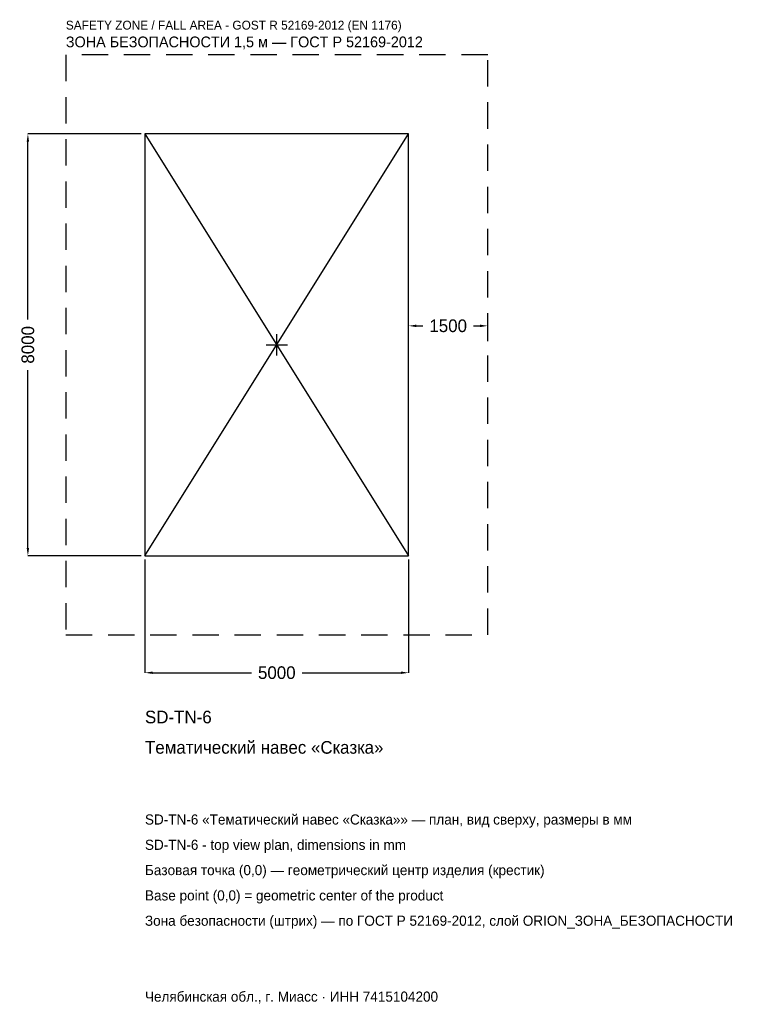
# Model space of a CAD drawing. Header units: metres. Extents: x -4875 to 8809, y -12510 to 6167.
import ezdxf

# ---------------------------------------------------------------- set-up
doc = ezdxf.new("R2010")
doc.units = ezdxf.units.M
doc.linetypes.add('DASHED', pattern=[800, 500, -300])
for name, color, linetype in [('ORION_ДАННЫЕ', 3, 'Continuous'), ('ORION_ЗОНА_БЕЗОПАСНОСТИ', 1, 'Continuous'), ('ORION_КОНТУР', 7, 'Continuous'), ('ORION_РАЗМЕРЫ', 8, 'Continuous')]:
    doc.layers.add(name, color=color, linetype=linetype)
doc.dimstyles.new('ORION', dxfattribs={"dimtxt": 240, "dimasz": 144, "dimexe": 1.25, "dimexo": 72, "dimtad": 1, "dimdec": 0, "dimcen": 2.5, "dimazin": 3, "dimtfac": 1, "dimtmove": 0, "dimatfit": 3, "dimarcsym": 0})

# ---------------------------------------------------------------- blocks, each defined once
blk = doc.blocks.new('_CLOSEDFILLED')
at = {"color": 0, "linetype": 'BYBLOCK'}
blk.add_solid([(-1, 0.16), (0, 0), (-1, -0.16)], dxfattribs=at)
blk = doc.blocks.new('*D1')
for p, q in [((-2500, -4072), (-2500, -6220)), ((2500, -4072), (2500, -6220)), ((-2356, -6220), (-480, -6220)), ((480, -6220), (2356, -6220))]:
    blk.add_line(p, q)
at = {"layer": 'Defpoints'}
for p in [(-2500, -4000), (2500, -4000), (-2500, -6220)]:
    blk.add_point(p, dxfattribs=at)
at = {"layer": 'ORION_РАЗМЕРЫ', "xscale": 144, "yscale": 144, "rotation": 180}
blk.add_blockref('_CLOSEDFILLED', (-2500, -6220), dxfattribs=at)
at = {"layer": 'ORION_РАЗМЕРЫ', "xscale": 144, "yscale": 144}
blk.add_blockref('_CLOSEDFILLED', (2500, -6220), dxfattribs=at)
at = {"layer": 'ORION_РАЗМЕРЫ', "insert": (0, -6220), "char_height": 240, "attachment_point": 5}
blk.add_mtext('5000', dxfattribs=at)
blk = doc.blocks.new('*D2')
for p, q in [((-2572, 4000), (-4720, 4000)), ((-4720, 480), (-4720, 3856)), ((-4720, -3856), (-4720, -480)), ((-2572, -4000), (-4720, -4000))]:
    blk.add_line(p, q)
at = {"layer": 'Defpoints'}
for p in [(-2500, 4000), (-4720, -4000), (-2500, -4000)]:
    blk.add_point(p, dxfattribs=at)
at = {"layer": 'ORION_РАЗМЕРЫ', "xscale": 144, "yscale": 144}
for p, rotation in [((-4720, 4000), 90), ((-4720, -4000), 270)]:
    blk.add_blockref('_CLOSEDFILLED', p, dxfattribs=dict(at, rotation=rotation))
at = {"layer": 'ORION_РАЗМЕРЫ', "insert": (-4720, 0), "char_height": 240, "attachment_point": 5, "rotation": 90}
blk.add_mtext('8000', dxfattribs=at)
blk = doc.blocks.new('*D3')
for p, q in [((2500, 72), (2500, 360)), ((2644, 360), (2770, 360)), ((3730, 360), (3856, 360)), ((4000, 72), (4000, 360))]:
    blk.add_line(p, q)
at = {"layer": 'Defpoints'}
for p in [(2500, 360), (2500, 0), (4000, 0)]:
    blk.add_point(p, dxfattribs=at)
at = {"layer": 'ORION_РАЗМЕРЫ', "xscale": 144, "yscale": 144, "rotation": 180}
blk.add_blockref('_CLOSEDFILLED', (2500, 360), dxfattribs=at)
at = {"layer": 'ORION_РАЗМЕРЫ', "xscale": 144, "yscale": 144}
blk.add_blockref('_CLOSEDFILLED', (4000, 360), dxfattribs=at)
at = {"layer": 'ORION_РАЗМЕРЫ', "insert": (3250, 360), "char_height": 240, "attachment_point": 5}
blk.add_mtext('1500', dxfattribs=at)
blk = doc.blocks.new('ОРИОН SD-TN-6 Тематический навес Сказка')
at = {"layer": 'ORION_ЗОНА_БЕЗОПАСНОСТИ', "linetype": 'DASHED'}
blk.add_lwpolyline([(-4000, -5500), (4000, -5500), (4000, 5500), (-4000, 5500)], close=True, dxfattribs=at)
at = {"layer": 'ORION_КОНТУР'}
for p, q in [((-2500, -4000), (2500, 4000)), ((-2500, 4000), (2500, -4000))]:
    blk.add_line(p, q, dxfattribs=at)
blk.add_lwpolyline([(-2500, -4000), (2500, -4000), (2500, 4000), (-2500, 4000)], close=True, dxfattribs=at)
at = {"layer": 'ORION_РАЗМЕРЫ'}
for p, q in [((0, -200), (0, 200)), ((-200, 0), (200, 0))]:
    blk.add_line(p, q, dxfattribs=at)
at = {"layer": 'ORION_ДАННЫЕ'}
for tag, p in [('АРТИКУЛ', (-2500, -7180)), ('НАИМЕНОВАНИЕ', (-2500, -7756))]:
    blk.add_attdef(tag, p, '', height=240, dxfattribs=at)
at = {"layer": 'ORION_ДАННЫЕ', "flags": 1}
for tag, p in [('ПРОИЗВОДИТЕЛЬ', (-2500, -8332)), ('ТЕЛЕФОН', (-2500, -8908)), ('САЙТ', (-2500, -10060)), ('АДРЕС', (-2500, -10636)), ('РЕКВИЗИТЫ', (-2500, -11212)), ('ГАБАРИТЫ', (-2500, -11788)), ('ЗОНА_БЕЗОПАСНОСТИ', (-2500, -12364))]:
    blk.add_attdef(tag, p, '', height=240, dxfattribs=at)
at = {"layer": 'ORION_ЗОНА_БЕЗОПАСНОСТИ', "color": 1}
for s, height, p in [('SAFETY ZONE / FALL AREA - GOST R 52169-2012 (EN 1176)', 168, (-4000, 5980)), ('ЗОНА БЕЗОПАСНОСТИ 1,5 м — ГОСТ Р 52169-2012', 204, (-4000, 5644))]:
    blk.add_text(s, height=height, dxfattribs=at).set_placement(p)
at = {"layer": 'ORION_РАЗМЕРЫ'}
dim = blk.add_linear_dim(base=(-4720, -4000), p1=(-2500, -4000), p2=(-2500, 4000), angle=90, dimstyle='ORION', dxfattribs=at)
dim.commit()
dim.dimension.update_dxf_attribs({"geometry": '*D2', "text_midpoint": (-4720, 0)})
for base, p1, p2, picture, middle in [((2500, 360), (2500, 0), (4000, 0), '*D3', (3250, 360)), ((-2500, -6220), (-2500, -4000), (2500, -4000), '*D1', (0, -6220))]:
    dim = blk.add_linear_dim(base=base, p1=p1, p2=p2, dimstyle='ORION', dxfattribs=at)
    dim.commit()
    dim.dimension.update_dxf_attribs({"geometry": picture, "text_midpoint": middle})

msp = doc.modelspace()

# ---------------------------------------------------------------- block references
msp.add_blockref('ОРИОН SD-TN-6 Тематический навес Сказка', (0, 0)).add_auto_attribs({'АРТИКУЛ': 'SD-TN-6', 'НАИМЕНОВАНИЕ': 'Тематический навес «Сказка»'})

# ---------------------------------------------------------------- texts
at = {"layer": 'ORION_ДАННЫЕ', "color": 3}
for s, p in [('SD-TN-6 «Тематический навес «Сказка»» — план, вид сверху, размеры в мм', (-2500, -9100)), ('SD-TN-6 - top view plan, dimensions in mm', (-2500, -9580)), ('Челябинская обл., г. Миасс · ИНН 7415104200', (-2500, -12460))]:
    msp.add_text(s, height=192, dxfattribs=at).set_placement(p)
at = {"layer": 'ORION_ДАННЫЕ', "color": 7}
for s, p in [('Базовая точка (0,0) — геометрический центр изделия (крестик)', (-2500, -10060)), ('Base point (0,0) = geometric center of the product', (-2500, -10540))]:
    msp.add_text(s, height=192, dxfattribs=at).set_placement(p)
at = {"layer": 'ORION_ДАННЫЕ', "color": 1}
msp.add_text('Зона безопасности (штрих) — по ГОСТ Р 52169-2012, слой ORION_ЗОНА_БЕЗОПАСНОСТИ', height=192, dxfattribs=at).set_placement((-2500, -11020))

doc.saveas('drawing.dxf')
